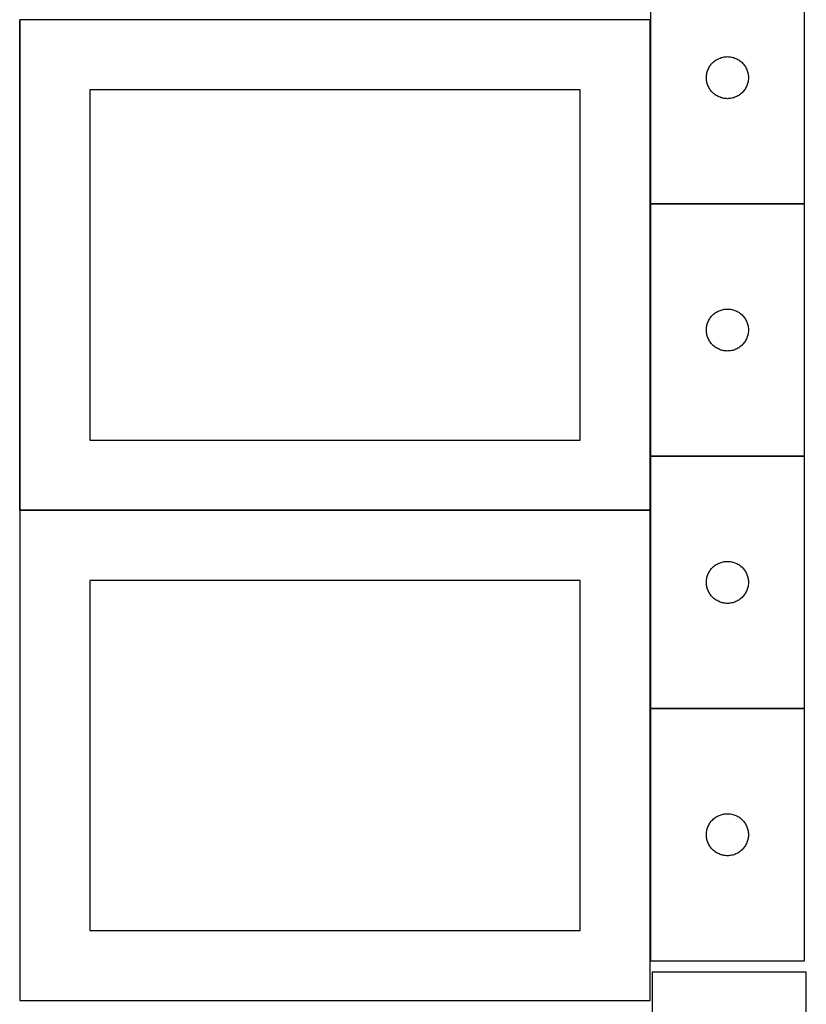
# Model space of a CAD drawing. Header units: millimetres. Extents: x 7 to 1493, y 7 to 2993.
# Tile 3 of 12: x 908 to 1470, y 709 to 1413. Entities that reach past the tile are written whole.
import ezdxf

# ---------------------------------------------------------------- set-up
doc = ezdxf.new("R2010")
doc.units = ezdxf.units.MM
doc.layers.add('COMMON', color=5, linetype='CONTINUOUS', true_color=0x0000ff)
doc.layers.add('CUT', color=7, linetype='CONTINUOUS', true_color=0x000000)

msp = doc.modelspace()

# ---------------------------------------------------------------- linework, layer by layer
at = {"layer": 'COMMON'}
for p, q in [((908.149577, 1062.423823), (908.149577, 1412.423823)), ((1358.249577, 1412.523824), (908.249577, 1412.523824)), ((1358.349577, 1412.423823), (1358.349577, 1281.172521)), ((1358.349577, 1280.97252), (1358.349577, 1100.97252)), ((1468.449578, 1281.072521), (1358.449578, 1281.072521)), ((1358.349577, 1100.772519), (1358.349577, 1062.423823)), ((1468.449578, 1100.87252), (1358.449578, 1100.87252)), ((908.149576, 1062.223822), (908.149576, 712.223822)), ((1358.249577, 1062.323823), (908.249577, 1062.323823)), ((1358.349577, 1062.223822), (1358.349577, 920.772519)), ((1358.349577, 920.572518), (1358.349577, 740.572518)), ((1468.449578, 920.672519), (1358.449578, 920.672519))]:
    msp.add_line(p, q, dxfattribs=at)
at = {"layer": 'CUT'}
for p, q in [((1358.449578, 1461.172521), (1358.449578, 1281.172521)), ((1468.449578, 1281.172521), (1468.449578, 1461.172521)), ((1358.249577, 1412.423823), (908.249577, 1412.423823)), ((908.249577, 1412.423823), (908.249577, 1062.423823)), ((1358.249577, 1062.423823), (1358.249577, 1412.423823)), ((1407.442769, 1384.917275), (1408.158297, 1385.208273)), ((1408.158297, 1385.208273), (1408.887855, 1385.462052)), ((1408.887855, 1385.462052), (1409.629511, 1385.677937)), ((1409.629511, 1385.677937), (1410.381297, 1385.855356)), ((1410.381297, 1385.855356), (1411.141219, 1385.993839)), ((1411.141219, 1385.993839), (1411.907263, 1386.093019)), ((1411.907263, 1386.093019), (1412.677397, 1386.152632)), ((1412.677397, 1386.152632), (1413.449578, 1386.172521)), ((1413.449578, 1386.172521), (1414.221759, 1386.152632)), ((1414.221759, 1386.152632), (1414.991893, 1386.093019)), ((1414.991893, 1386.093019), (1415.757937, 1385.993839)), ((1415.757937, 1385.993839), (1416.517859, 1385.855356)), ((1416.517859, 1385.855356), (1417.269645, 1385.677937)), ((1417.269645, 1385.677937), (1418.0113, 1385.462052)), ((1418.0113, 1385.462052), (1418.740859, 1385.208273)), ((1418.740859, 1385.208273), (1419.456386, 1384.917275)), ((1399.864044, 1377.531237), (1400.209396, 1378.222172)), ((1400.209396, 1378.222172), (1400.589858, 1378.894413)), ((1400.589858, 1378.894413), (1401.004423, 1379.546177)), ((1401.004423, 1379.546177), (1401.451989, 1380.175735)), ((1401.451989, 1380.175735), (1401.931371, 1380.781419)), ((1401.931371, 1380.781419), (1402.441297, 1381.361621)), ((1402.441297, 1381.361621), (1402.980416, 1381.914804)), ((1402.980416, 1381.914804), (1403.547296, 1382.4395)), ((1403.547296, 1382.4395), (1404.140436, 1382.934318)), ((1404.140436, 1382.934318), (1404.758261, 1383.397946)), ((1404.758261, 1383.397946), (1405.399135, 1383.829154)), ((1405.399135, 1383.829154), (1406.061357, 1384.2268)), ((1406.061357, 1384.2268), (1406.743171, 1384.589827)), ((1406.743171, 1384.589827), (1407.442769, 1384.917275)), ((1419.456386, 1384.917275), (1420.155985, 1384.589827)), ((1420.155985, 1384.589827), (1420.837799, 1384.2268)), ((1420.837799, 1384.2268), (1421.500021, 1383.829154)), ((1421.500021, 1383.829154), (1422.140894, 1383.397946)), ((1422.140894, 1383.397946), (1422.75872, 1382.934318)), ((1422.75872, 1382.934318), (1423.35186, 1382.4395)), ((1423.35186, 1382.4395), (1423.91874, 1381.914804)), ((1423.91874, 1381.914804), (1424.457858, 1381.361621)), ((1424.457858, 1381.361621), (1424.967785, 1380.781419)), ((1424.967785, 1380.781419), (1425.447167, 1380.175735)), ((1425.447167, 1380.175735), (1425.894733, 1379.546177)), ((1425.894733, 1379.546177), (1426.309297, 1378.894413)), ((1426.309297, 1378.894413), (1426.68976, 1378.222172)), ((1426.68976, 1378.222172), (1427.035112, 1377.531237)), ((1398.454551, 1371.55874), (1398.494315, 1372.330153)), ((1398.454551, 1370.786302), (1398.454551, 1371.55874)), ((1398.494315, 1372.330153), (1398.573738, 1373.098496)), ((1398.573738, 1373.098496), (1398.692609, 1373.861732)), ((1398.692609, 1373.861732), (1398.850612, 1374.617837)), ((1398.850612, 1374.617837), (1399.04733, 1375.364805)), ((1399.04733, 1375.364805), (1399.282239, 1376.100657)), ((1399.282239, 1376.100657), (1399.554718, 1376.823439)), ((1399.554718, 1376.823439), (1399.864044, 1377.531237)), ((1427.035112, 1377.531237), (1427.344437, 1376.823439)), ((1427.344437, 1376.823439), (1427.616916, 1376.100657)), ((1427.616916, 1376.100657), (1427.851826, 1375.364805)), ((1427.851826, 1375.364805), (1428.048544, 1374.617837)), ((1428.048544, 1374.617837), (1428.206547, 1373.861732)), ((1428.206547, 1373.861732), (1428.325418, 1373.098496)), ((1428.325418, 1373.098496), (1428.404841, 1372.330153)), ((1428.404841, 1372.330153), (1428.444605, 1371.55874)), ((1428.444605, 1371.55874), (1428.444605, 1370.786302)), ((1398.494315, 1370.014889), (1398.454551, 1370.786302)), ((1398.573738, 1369.246546), (1398.494315, 1370.014889)), ((1398.692609, 1368.48331), (1398.573738, 1369.246546)), ((1398.850612, 1367.727205), (1398.692609, 1368.48331)), ((1399.04733, 1366.980236), (1398.850612, 1367.727205)), ((1399.282239, 1366.244385), (1399.04733, 1366.980236)), ((1399.554718, 1365.521603), (1399.282239, 1366.244385)), ((1399.864044, 1364.813805), (1399.554718, 1365.521603)), ((1400.209396, 1364.12287), (1399.864044, 1364.813805)), ((1400.589858, 1363.450629), (1400.209396, 1364.12287)), ((1426.68976, 1364.12287), (1426.309297, 1363.450629)), ((1427.035112, 1364.813805), (1426.68976, 1364.12287)), ((1427.344437, 1365.521603), (1427.035112, 1364.813805)), ((1427.616916, 1366.244385), (1427.344437, 1365.521603)), ((1427.851826, 1366.980236), (1427.616916, 1366.244385)), ((1428.048544, 1367.727205), (1427.851826, 1366.980236)), ((1428.206547, 1368.48331), (1428.048544, 1367.727205)), ((1428.325418, 1369.246546), (1428.206547, 1368.48331)), ((1428.404841, 1370.014889), (1428.325418, 1369.246546)), ((1428.444605, 1370.786302), (1428.404841, 1370.014889)), ((1308.249577, 1362.423823), (958.249577, 1362.423823)), ((958.249577, 1362.423823), (958.249577, 1112.423823)), ((1308.249577, 1112.423823), (1308.249577, 1362.423823)), ((1401.004423, 1362.798865), (1400.589858, 1363.450629)), ((1401.451989, 1362.169307), (1401.004423, 1362.798865)), ((1401.931371, 1361.563623), (1401.451989, 1362.169307)), ((1402.441297, 1360.983421), (1401.931371, 1361.563623)), ((1402.980416, 1360.430238), (1402.441297, 1360.983421)), ((1403.547296, 1359.905542), (1402.980416, 1360.430238)), ((1404.140436, 1359.410724), (1403.547296, 1359.905542)), ((1404.758261, 1358.947096), (1404.140436, 1359.410724)), ((1405.399135, 1358.515888), (1404.758261, 1358.947096)), ((1406.061357, 1358.118242), (1405.399135, 1358.515888)), ((1406.743171, 1357.755215), (1406.061357, 1358.118242)), ((1407.442769, 1357.427767), (1406.743171, 1357.755215)), ((1408.158297, 1357.136769), (1407.442769, 1357.427767)), ((1408.887855, 1356.88299), (1408.158297, 1357.136769)), ((1418.740859, 1357.136769), (1418.0113, 1356.88299)), ((1419.456386, 1357.427767), (1418.740859, 1357.136769)), ((1420.155985, 1357.755215), (1419.456386, 1357.427767)), ((1420.837799, 1358.118242), (1420.155985, 1357.755215)), ((1421.500021, 1358.515888), (1420.837799, 1358.118242)), ((1422.140894, 1358.947096), (1421.500021, 1358.515888)), ((1422.75872, 1359.410724), (1422.140894, 1358.947096)), ((1423.35186, 1359.905542), (1422.75872, 1359.410724)), ((1423.91874, 1360.430238), (1423.35186, 1359.905542)), ((1424.457858, 1360.983421), (1423.91874, 1360.430238)), ((1424.967785, 1361.563623), (1424.457858, 1360.983421)), ((1425.447167, 1362.169307), (1424.967785, 1361.563623)), ((1425.894733, 1362.798865), (1425.447167, 1362.169307)), ((1426.309297, 1363.450629), (1425.894733, 1362.798865)), ((1409.629511, 1356.667105), (1408.887855, 1356.88299)), ((1410.381297, 1356.489686), (1409.629511, 1356.667105)), ((1411.141219, 1356.351203), (1410.381297, 1356.489686)), ((1411.907263, 1356.252023), (1411.141219, 1356.351203)), ((1412.677397, 1356.19241), (1411.907263, 1356.252023)), ((1413.449578, 1356.172521), (1412.677397, 1356.19241)), ((1414.221759, 1356.19241), (1413.449578, 1356.172521)), ((1414.991893, 1356.252023), (1414.221759, 1356.19241)), ((1415.757937, 1356.351203), (1414.991893, 1356.252023)), ((1416.517859, 1356.489686), (1415.757937, 1356.351203)), ((1417.269645, 1356.667105), (1416.517859, 1356.489686)), ((1418.0113, 1356.88299), (1417.269645, 1356.667105)), ((1358.449578, 1281.172521), (1468.449578, 1281.172521)), ((1468.449578, 1280.97252), (1358.449578, 1280.97252)), ((1358.449578, 1280.97252), (1358.449578, 1100.97252)), ((1468.449578, 1100.97252), (1468.449578, 1280.97252)), ((1403.547296, 1202.239499), (1404.140436, 1202.734317)), ((1404.140436, 1202.734317), (1404.758261, 1203.197945)), ((1404.758261, 1203.197945), (1405.399135, 1203.629153)), ((1405.399135, 1203.629153), (1406.061357, 1204.026799)), ((1406.061357, 1204.026799), (1406.743171, 1204.389826)), ((1406.743171, 1204.389826), (1407.442769, 1204.717274)), ((1407.442769, 1204.717274), (1408.158297, 1205.008272)), ((1408.158297, 1205.008272), (1408.887855, 1205.262051)), ((1408.887855, 1205.262051), (1409.629511, 1205.477936)), ((1409.629511, 1205.477936), (1410.381297, 1205.655355)), ((1410.381297, 1205.655355), (1411.141219, 1205.793838)), ((1411.141219, 1205.793838), (1411.907263, 1205.893018)), ((1411.907263, 1205.893018), (1412.677397, 1205.952631)), ((1412.677397, 1205.952631), (1413.449578, 1205.97252)), ((1413.449578, 1205.97252), (1414.221759, 1205.952631)), ((1414.221759, 1205.952631), (1414.991893, 1205.893018)), ((1414.991893, 1205.893018), (1415.757937, 1205.793838)), ((1415.757937, 1205.793838), (1416.517859, 1205.655355)), ((1416.517859, 1205.655355), (1417.269645, 1205.477936)), ((1417.269645, 1205.477936), (1418.0113, 1205.262051)), ((1418.0113, 1205.262051), (1418.740859, 1205.008272)), ((1418.740859, 1205.008272), (1419.456386, 1204.717274)), ((1419.456386, 1204.717274), (1420.155985, 1204.389826)), ((1420.155985, 1204.389826), (1420.837799, 1204.026799)), ((1420.837799, 1204.026799), (1421.500021, 1203.629153)), ((1421.500021, 1203.629153), (1422.140894, 1203.197945)), ((1422.140894, 1203.197945), (1422.75872, 1202.734317)), ((1422.75872, 1202.734317), (1423.35186, 1202.239499)), ((1399.04733, 1195.164804), (1399.282239, 1195.900656)), ((1399.282239, 1195.900656), (1399.554718, 1196.623438)), ((1399.554718, 1196.623438), (1399.864044, 1197.331236)), ((1399.864044, 1197.331236), (1400.209396, 1198.022171)), ((1400.209396, 1198.022171), (1400.589858, 1198.694412)), ((1400.589858, 1198.694412), (1401.004423, 1199.346176)), ((1401.004423, 1199.346176), (1401.451989, 1199.975734)), ((1401.451989, 1199.975734), (1401.931371, 1200.581418)), ((1401.931371, 1200.581418), (1402.441297, 1201.16162)), ((1402.441297, 1201.16162), (1402.980416, 1201.714803)), ((1402.980416, 1201.714803), (1403.547296, 1202.239499)), ((1423.35186, 1202.239499), (1423.91874, 1201.714803)), ((1423.91874, 1201.714803), (1424.457858, 1201.16162)), ((1424.457858, 1201.16162), (1424.967785, 1200.581418)), ((1424.967785, 1200.581418), (1425.447167, 1199.975734)), ((1425.447167, 1199.975734), (1425.894733, 1199.346176)), ((1425.894733, 1199.346176), (1426.309297, 1198.694412)), ((1426.309297, 1198.694412), (1426.68976, 1198.022171)), ((1426.68976, 1198.022171), (1427.035112, 1197.331236)), ((1427.035112, 1197.331236), (1427.344437, 1196.623438)), ((1427.344437, 1196.623438), (1427.616916, 1195.900656)), ((1427.616916, 1195.900656), (1427.851826, 1195.164804)), ((1398.454551, 1191.358739), (1398.494315, 1192.130152)), ((1398.454551, 1190.586301), (1398.454551, 1191.358739)), ((1398.494315, 1189.814888), (1398.454551, 1190.586301)), ((1398.494315, 1192.130152), (1398.573738, 1192.898495)), ((1398.573738, 1189.046545), (1398.494315, 1189.814888)), ((1398.573738, 1192.898495), (1398.692609, 1193.661731)), ((1398.692609, 1188.283309), (1398.573738, 1189.046545)), ((1398.692609, 1193.661731), (1398.850612, 1194.417836)), ((1398.850612, 1187.527204), (1398.692609, 1188.283309)), ((1398.850612, 1194.417836), (1399.04733, 1195.164804)), ((1427.851826, 1195.164804), (1428.048544, 1194.417836)), ((1428.048544, 1194.417836), (1428.206547, 1193.661731)), ((1428.206547, 1188.283309), (1428.048544, 1187.527204)), ((1428.206547, 1193.661731), (1428.325418, 1192.898495)), ((1428.325418, 1189.046545), (1428.206547, 1188.283309)), ((1428.325418, 1192.898495), (1428.404841, 1192.130152)), ((1428.404841, 1189.814888), (1428.325418, 1189.046545)), ((1428.404841, 1192.130152), (1428.444605, 1191.358739)), ((1428.444605, 1190.586301), (1428.404841, 1189.814888)), ((1428.444605, 1191.358739), (1428.444605, 1190.586301)), ((1399.04733, 1186.780235), (1398.850612, 1187.527204)), ((1399.282239, 1186.044384), (1399.04733, 1186.780235)), ((1399.554718, 1185.321602), (1399.282239, 1186.044384)), ((1399.864044, 1184.613804), (1399.554718, 1185.321602)), ((1400.209396, 1183.922869), (1399.864044, 1184.613804)), ((1400.589858, 1183.250628), (1400.209396, 1183.922869)), ((1401.004423, 1182.598864), (1400.589858, 1183.250628)), ((1401.451989, 1181.969306), (1401.004423, 1182.598864)), ((1401.931371, 1181.363622), (1401.451989, 1181.969306)), ((1402.441297, 1180.78342), (1401.931371, 1181.363622)), ((1424.967785, 1181.363622), (1424.457858, 1180.78342)), ((1425.447167, 1181.969306), (1424.967785, 1181.363622)), ((1425.894733, 1182.598864), (1425.447167, 1181.969306)), ((1426.309297, 1183.250628), (1425.894733, 1182.598864)), ((1426.68976, 1183.922869), (1426.309297, 1183.250628)), ((1427.035112, 1184.613804), (1426.68976, 1183.922869)), ((1427.344437, 1185.321602), (1427.035112, 1184.613804)), ((1427.616916, 1186.044384), (1427.344437, 1185.321602)), ((1427.851826, 1186.780235), (1427.616916, 1186.044384)), ((1428.048544, 1187.527204), (1427.851826, 1186.780235)), ((1402.980416, 1180.230237), (1402.441297, 1180.78342)), ((1403.547296, 1179.705541), (1402.980416, 1180.230237)), ((1404.140436, 1179.210723), (1403.547296, 1179.705541)), ((1404.758261, 1178.747095), (1404.140436, 1179.210723)), ((1405.399135, 1178.315887), (1404.758261, 1178.747095)), ((1406.061357, 1177.918241), (1405.399135, 1178.315887)), ((1406.743171, 1177.555214), (1406.061357, 1177.918241)), ((1407.442769, 1177.227766), (1406.743171, 1177.555214)), ((1408.158297, 1176.936768), (1407.442769, 1177.227766)), ((1408.887855, 1176.682989), (1408.158297, 1176.936768)), ((1409.629511, 1176.467104), (1408.887855, 1176.682989)), ((1410.381297, 1176.289685), (1409.629511, 1176.467104)), ((1411.141219, 1176.151202), (1410.381297, 1176.289685)), ((1411.907263, 1176.052022), (1411.141219, 1176.151202)), ((1412.677397, 1175.992409), (1411.907263, 1176.052022)), ((1413.449578, 1175.97252), (1412.677397, 1175.992409)), ((1414.221759, 1175.992409), (1413.449578, 1175.97252)), ((1414.991893, 1176.052022), (1414.221759, 1175.992409)), ((1415.757937, 1176.151202), (1414.991893, 1176.052022)), ((1416.517859, 1176.289685), (1415.757937, 1176.151202)), ((1417.269645, 1176.467104), (1416.517859, 1176.289685)), ((1418.0113, 1176.682989), (1417.269645, 1176.467104)), ((1418.740859, 1176.936768), (1418.0113, 1176.682989)), ((1419.456386, 1177.227766), (1418.740859, 1176.936768)), ((1420.155985, 1177.555214), (1419.456386, 1177.227766)), ((1420.837799, 1177.918241), (1420.155985, 1177.555214)), ((1421.500021, 1178.315887), (1420.837799, 1177.918241)), ((1422.140894, 1178.747095), (1421.500021, 1178.315887)), ((1422.75872, 1179.210723), (1422.140894, 1178.747095)), ((1423.35186, 1179.705541), (1422.75872, 1179.210723)), ((1423.91874, 1180.230237), (1423.35186, 1179.705541)), ((1424.457858, 1180.78342), (1423.91874, 1180.230237)), ((958.249577, 1112.423823), (1308.249577, 1112.423823)), ((1358.449578, 1100.97252), (1468.449578, 1100.97252)), ((1468.449578, 1100.772519), (1358.449578, 1100.772519)), ((1358.449578, 1100.772519), (1358.449578, 920.772519)), ((1468.449578, 920.772519), (1468.449578, 1100.772519)), ((908.249577, 1062.423823), (1358.249577, 1062.423823)), ((1358.249577, 1062.223822), (908.249577, 1062.223822)), ((908.249577, 1062.223822), (908.249577, 712.223822)), ((1358.249577, 712.223822), (1358.249577, 1062.223822)), ((1401.004423, 1019.146175), (1401.451989, 1019.775733)), ((1401.451989, 1019.775733), (1401.931371, 1020.381417)), ((1401.931371, 1020.381417), (1402.441297, 1020.961619)), ((1402.441297, 1020.961619), (1402.980416, 1021.514802)), ((1402.980416, 1021.514802), (1403.547296, 1022.039498)), ((1403.547296, 1022.039498), (1404.140436, 1022.534316)), ((1404.140436, 1022.534316), (1404.758261, 1022.997944)), ((1404.758261, 1022.997944), (1405.399135, 1023.429152)), ((1405.399135, 1023.429152), (1406.061357, 1023.826798)), ((1406.061357, 1023.826798), (1406.743171, 1024.189825)), ((1406.743171, 1024.189825), (1407.442769, 1024.517273)), ((1407.442769, 1024.517273), (1408.158297, 1024.808271)), ((1408.158297, 1024.808271), (1408.887855, 1025.06205)), ((1408.887855, 1025.06205), (1409.629511, 1025.277935)), ((1409.629511, 1025.277935), (1410.381297, 1025.455354)), ((1410.381297, 1025.455354), (1411.141219, 1025.593837)), ((1411.141219, 1025.593837), (1411.907263, 1025.693017)), ((1411.907263, 1025.693017), (1412.677397, 1025.75263)), ((1412.677397, 1025.75263), (1413.449578, 1025.772519)), ((1413.449578, 1025.772519), (1414.221759, 1025.75263)), ((1414.221759, 1025.75263), (1414.991893, 1025.693017)), ((1414.991893, 1025.693017), (1415.757937, 1025.593837)), ((1415.757937, 1025.593837), (1416.517859, 1025.455354)), ((1416.517859, 1025.455354), (1417.269645, 1025.277935)), ((1417.269645, 1025.277935), (1418.0113, 1025.06205)), ((1418.0113, 1025.06205), (1418.740859, 1024.808271)), ((1418.740859, 1024.808271), (1419.456386, 1024.517273)), ((1419.456386, 1024.517273), (1420.155985, 1024.189825)), ((1420.155985, 1024.189825), (1420.837799, 1023.826798)), ((1420.837799, 1023.826798), (1421.500021, 1023.429152)), ((1421.500021, 1023.429152), (1422.140894, 1022.997944)), ((1422.140894, 1022.997944), (1422.75872, 1022.534316)), ((1422.75872, 1022.534316), (1423.35186, 1022.039498)), ((1423.35186, 1022.039498), (1423.91874, 1021.514802)), ((1423.91874, 1021.514802), (1424.457858, 1020.961619)), ((1424.457858, 1020.961619), (1424.967785, 1020.381417)), ((1424.967785, 1020.381417), (1425.447167, 1019.775733)), ((1425.447167, 1019.775733), (1425.894733, 1019.146175)), ((1398.494315, 1011.930151), (1398.573738, 1012.698494)), ((1398.573738, 1012.698494), (1398.692609, 1013.46173)), ((1398.692609, 1013.46173), (1398.850612, 1014.217835)), ((1398.850612, 1014.217835), (1399.04733, 1014.964803)), ((1399.04733, 1014.964803), (1399.282239, 1015.700655)), ((1399.282239, 1015.700655), (1399.554718, 1016.423437)), ((1399.554718, 1016.423437), (1399.864044, 1017.131235)), ((1399.864044, 1017.131235), (1400.209396, 1017.82217)), ((1400.209396, 1017.82217), (1400.589858, 1018.494411)), ((1400.589858, 1018.494411), (1401.004423, 1019.146175)), ((1425.894733, 1019.146175), (1426.309297, 1018.494411)), ((1426.309297, 1018.494411), (1426.68976, 1017.82217)), ((1426.68976, 1017.82217), (1427.035112, 1017.131235)), ((1427.035112, 1017.131235), (1427.344437, 1016.423437)), ((1427.344437, 1016.423437), (1427.616916, 1015.700655)), ((1427.616916, 1015.700655), (1427.851826, 1014.964803)), ((1427.851826, 1014.964803), (1428.048544, 1014.217835)), ((1428.048544, 1014.217835), (1428.206547, 1013.46173)), ((1428.206547, 1013.46173), (1428.325418, 1012.698494)), ((1428.325418, 1012.698494), (1428.404841, 1011.930151)), ((1308.249577, 1012.223822), (958.249577, 1012.223822)), ((958.249577, 1012.223822), (958.249577, 762.223822)), ((1308.249577, 762.223822), (1308.249577, 1012.223822)), ((1398.454551, 1011.158738), (1398.494315, 1011.930151)), ((1398.454551, 1010.3863), (1398.454551, 1011.158738)), ((1398.494315, 1009.614887), (1398.454551, 1010.3863)), ((1398.573738, 1008.846544), (1398.494315, 1009.614887)), ((1398.692609, 1008.083308), (1398.573738, 1008.846544)), ((1398.850612, 1007.327203), (1398.692609, 1008.083308)), ((1399.04733, 1006.580234), (1398.850612, 1007.327203)), ((1399.282239, 1005.844383), (1399.04733, 1006.580234)), ((1399.554718, 1005.121601), (1399.282239, 1005.844383)), ((1427.616916, 1005.844383), (1427.344437, 1005.121601)), ((1427.851826, 1006.580234), (1427.616916, 1005.844383)), ((1428.048544, 1007.327203), (1427.851826, 1006.580234)), ((1428.206547, 1008.083308), (1428.048544, 1007.327203)), ((1428.325418, 1008.846544), (1428.206547, 1008.083308)), ((1428.404841, 1009.614887), (1428.325418, 1008.846544)), ((1428.404841, 1011.930151), (1428.444605, 1011.158738)), ((1428.444605, 1010.3863), (1428.404841, 1009.614887)), ((1428.444605, 1011.158738), (1428.444605, 1010.3863)), ((1399.864044, 1004.413803), (1399.554718, 1005.121601)), ((1400.209396, 1003.722868), (1399.864044, 1004.413803)), ((1400.589858, 1003.050627), (1400.209396, 1003.722868)), ((1401.004423, 1002.398863), (1400.589858, 1003.050627)), ((1401.451989, 1001.769305), (1401.004423, 1002.398863)), ((1401.931371, 1001.163621), (1401.451989, 1001.769305)), ((1402.441297, 1000.583419), (1401.931371, 1001.163621)), ((1402.980416, 1000.030236), (1402.441297, 1000.583419)), ((1403.547296, 999.50554), (1402.980416, 1000.030236)), ((1404.140436, 999.010722), (1403.547296, 999.50554)), ((1404.758261, 998.547094), (1404.140436, 999.010722)), ((1405.399135, 998.115886), (1404.758261, 998.547094)), ((1422.140894, 998.547094), (1421.500021, 998.115886)), ((1422.75872, 999.010722), (1422.140894, 998.547094)), ((1423.35186, 999.50554), (1422.75872, 999.010722)), ((1423.91874, 1000.030236), (1423.35186, 999.50554)), ((1424.457858, 1000.583419), (1423.91874, 1000.030236)), ((1424.967785, 1001.163621), (1424.457858, 1000.583419)), ((1425.447167, 1001.769305), (1424.967785, 1001.163621)), ((1425.894733, 1002.398863), (1425.447167, 1001.769305)), ((1426.309297, 1003.050627), (1425.894733, 1002.398863)), ((1426.68976, 1003.722868), (1426.309297, 1003.050627)), ((1427.035112, 1004.413803), (1426.68976, 1003.722868)), ((1427.344437, 1005.121601), (1427.035112, 1004.413803)), ((1406.061357, 997.71824), (1405.399135, 998.115886)), ((1406.743171, 997.355213), (1406.061357, 997.71824)), ((1407.442769, 997.027765), (1406.743171, 997.355213)), ((1408.158297, 996.736767), (1407.442769, 997.027765)), ((1408.887855, 996.482988), (1408.158297, 996.736767)), ((1409.629511, 996.267103), (1408.887855, 996.482988)), ((1410.381297, 996.089684), (1409.629511, 996.267103)), ((1411.141219, 995.951201), (1410.381297, 996.089684)), ((1411.907263, 995.852021), (1411.141219, 995.951201)), ((1412.677397, 995.792408), (1411.907263, 995.852021)), ((1413.449578, 995.772519), (1412.677397, 995.792408)), ((1414.221759, 995.792408), (1413.449578, 995.772519)), ((1414.991893, 995.852021), (1414.221759, 995.792408)), ((1415.757937, 995.951201), (1414.991893, 995.852021)), ((1416.517859, 996.089684), (1415.757937, 995.951201)), ((1417.269645, 996.267103), (1416.517859, 996.089684)), ((1418.0113, 996.482988), (1417.269645, 996.267103)), ((1418.740859, 996.736767), (1418.0113, 996.482988)), ((1419.456386, 997.027765), (1418.740859, 996.736767)), ((1420.155985, 997.355213), (1419.456386, 997.027765)), ((1420.837799, 997.71824), (1420.155985, 997.355213)), ((1421.500021, 998.115886), (1420.837799, 997.71824)), ((1358.449578, 920.772519), (1468.449578, 920.772519)), ((1468.449578, 920.572518), (1358.449578, 920.572518)), ((1358.449578, 920.572518), (1358.449578, 740.572518)), ((1468.449578, 740.572518), (1468.449578, 920.572518)), ((1406.061357, 843.626797), (1406.743171, 843.989824)), ((1406.743171, 843.989824), (1407.442769, 844.317272)), ((1407.442769, 844.317272), (1408.158297, 844.60827)), ((1408.158297, 844.60827), (1408.887855, 844.862049)), ((1408.887855, 844.862049), (1409.629511, 845.077934)), ((1409.629511, 845.077934), (1410.381297, 845.255353)), ((1410.381297, 845.255353), (1411.141219, 845.393836)), ((1411.141219, 845.393836), (1411.907263, 845.493016)), ((1411.907263, 845.493016), (1412.677397, 845.552629)), ((1412.677397, 845.552629), (1413.449578, 845.572518)), ((1413.449578, 845.572518), (1414.221759, 845.552629)), ((1414.221759, 845.552629), (1414.991893, 845.493016)), ((1414.991893, 845.493016), (1415.757937, 845.393836)), ((1415.757937, 845.393836), (1416.517859, 845.255353)), ((1416.517859, 845.255353), (1417.269645, 845.077934)), ((1417.269645, 845.077934), (1418.0113, 844.862049)), ((1418.0113, 844.862049), (1418.740859, 844.60827)), ((1418.740859, 844.60827), (1419.456386, 844.317272)), ((1419.456386, 844.317272), (1420.155985, 843.989824)), ((1420.155985, 843.989824), (1420.837799, 843.626797)), ((1399.554718, 836.223436), (1399.864044, 836.931234)), ((1399.864044, 836.931234), (1400.209396, 837.622169)), ((1400.209396, 837.622169), (1400.589858, 838.29441)), ((1400.589858, 838.29441), (1401.004423, 838.946174)), ((1401.004423, 838.946174), (1401.451989, 839.575732)), ((1401.451989, 839.575732), (1401.931371, 840.181416)), ((1401.931371, 840.181416), (1402.441297, 840.761618)), ((1402.441297, 840.761618), (1402.980416, 841.314801)), ((1402.980416, 841.314801), (1403.547296, 841.839497)), ((1403.547296, 841.839497), (1404.140436, 842.334315)), ((1404.140436, 842.334315), (1404.758261, 842.797943)), ((1404.758261, 842.797943), (1405.399135, 843.229151)), ((1405.399135, 843.229151), (1406.061357, 843.626797)), ((1420.837799, 843.626797), (1421.500021, 843.229151)), ((1421.500021, 843.229151), (1422.140894, 842.797943)), ((1422.140894, 842.797943), (1422.75872, 842.334315)), ((1422.75872, 842.334315), (1423.35186, 841.839497)), ((1423.35186, 841.839497), (1423.91874, 841.314801)), ((1423.91874, 841.314801), (1424.457858, 840.761618)), ((1424.457858, 840.761618), (1424.967785, 840.181416)), ((1424.967785, 840.181416), (1425.447167, 839.575732)), ((1425.447167, 839.575732), (1425.894733, 838.946174)), ((1425.894733, 838.946174), (1426.309297, 838.29441)), ((1426.309297, 838.29441), (1426.68976, 837.622169)), ((1426.68976, 837.622169), (1427.035112, 836.931234)), ((1427.035112, 836.931234), (1427.344437, 836.223436)), ((1398.454551, 830.958737), (1398.494315, 831.73015)), ((1398.454551, 830.186299), (1398.454551, 830.958737)), ((1398.494315, 829.414886), (1398.454551, 830.186299)), ((1398.494315, 831.73015), (1398.573738, 832.498493)), ((1398.573738, 832.498493), (1398.692609, 833.261729)), ((1398.692609, 833.261729), (1398.850612, 834.017834)), ((1398.850612, 834.017834), (1399.04733, 834.764802)), ((1399.04733, 834.764802), (1399.282239, 835.500654)), ((1399.282239, 835.500654), (1399.554718, 836.223436)), ((1427.344437, 836.223436), (1427.616916, 835.500654)), ((1427.616916, 835.500654), (1427.851826, 834.764802)), ((1427.851826, 834.764802), (1428.048544, 834.017834)), ((1428.048544, 834.017834), (1428.206547, 833.261729)), ((1428.206547, 833.261729), (1428.325418, 832.498493)), ((1428.325418, 832.498493), (1428.404841, 831.73015)), ((1428.404841, 831.73015), (1428.444605, 830.958737)), ((1428.444605, 830.186299), (1428.404841, 829.414886)), ((1428.444605, 830.958737), (1428.444605, 830.186299)), ((1398.573738, 828.646543), (1398.494315, 829.414886)), ((1398.692609, 827.883307), (1398.573738, 828.646543)), ((1398.850612, 827.127202), (1398.692609, 827.883307)), ((1399.04733, 826.380233), (1398.850612, 827.127202)), ((1399.282239, 825.644382), (1399.04733, 826.380233)), ((1399.554718, 824.9216), (1399.282239, 825.644382)), ((1399.864044, 824.213802), (1399.554718, 824.9216)), ((1400.209396, 823.522867), (1399.864044, 824.213802)), ((1400.589858, 822.850626), (1400.209396, 823.522867)), ((1401.004423, 822.198862), (1400.589858, 822.850626)), ((1426.309297, 822.850626), (1425.894733, 822.198862)), ((1426.68976, 823.522867), (1426.309297, 822.850626)), ((1427.035112, 824.213802), (1426.68976, 823.522867)), ((1427.344437, 824.9216), (1427.035112, 824.213802)), ((1427.616916, 825.644382), (1427.344437, 824.9216)), ((1427.851826, 826.380233), (1427.616916, 825.644382)), ((1428.048544, 827.127202), (1427.851826, 826.380233)), ((1428.206547, 827.883307), (1428.048544, 827.127202)), ((1428.325418, 828.646543), (1428.206547, 827.883307)), ((1428.404841, 829.414886), (1428.325418, 828.646543)), ((1401.451989, 821.569304), (1401.004423, 822.198862)), ((1401.931371, 820.96362), (1401.451989, 821.569304)), ((1402.441297, 820.383418), (1401.931371, 820.96362)), ((1402.980416, 819.830235), (1402.441297, 820.383418)), ((1403.547296, 819.305539), (1402.980416, 819.830235)), ((1404.140436, 818.810721), (1403.547296, 819.305539)), ((1404.758261, 818.347093), (1404.140436, 818.810721)), ((1405.399135, 817.915885), (1404.758261, 818.347093)), ((1406.061357, 817.518239), (1405.399135, 817.915885)), ((1406.743171, 817.155212), (1406.061357, 817.518239)), ((1407.442769, 816.827764), (1406.743171, 817.155212)), ((1408.158297, 816.536766), (1407.442769, 816.827764)), ((1408.887855, 816.282987), (1408.158297, 816.536766)), ((1409.629511, 816.067102), (1408.887855, 816.282987)), ((1410.381297, 815.889683), (1409.629511, 816.067102)), ((1411.141219, 815.7512), (1410.381297, 815.889683)), ((1411.907263, 815.65202), (1411.141219, 815.7512)), ((1412.677397, 815.592407), (1411.907263, 815.65202)), ((1414.991893, 815.65202), (1414.221759, 815.592407)), ((1415.757937, 815.7512), (1414.991893, 815.65202)), ((1416.517859, 815.889683), (1415.757937, 815.7512)), ((1417.269645, 816.067102), (1416.517859, 815.889683)), ((1418.0113, 816.282987), (1417.269645, 816.067102)), ((1418.740859, 816.536766), (1418.0113, 816.282987)), ((1419.456386, 816.827764), (1418.740859, 816.536766)), ((1420.155985, 817.155212), (1419.456386, 816.827764)), ((1420.837799, 817.518239), (1420.155985, 817.155212)), ((1421.500021, 817.915885), (1420.837799, 817.518239)), ((1422.140894, 818.347093), (1421.500021, 817.915885)), ((1422.75872, 818.810721), (1422.140894, 818.347093)), ((1423.35186, 819.305539), (1422.75872, 818.810721)), ((1423.91874, 819.830235), (1423.35186, 819.305539)), ((1424.457858, 820.383418), (1423.91874, 819.830235)), ((1424.967785, 820.96362), (1424.457858, 820.383418)), ((1425.447167, 821.569304), (1424.967785, 820.96362)), ((1425.894733, 822.198862), (1425.447167, 821.569304)), ((1413.449578, 815.572518), (1412.677397, 815.592407)), ((1414.221759, 815.592407), (1413.449578, 815.572518)), ((958.249577, 762.223822), (1308.249577, 762.223822)), ((1358.449578, 740.572518), (1468.449578, 740.572518)), ((1469.774235, 732.423841), (1359.774235, 732.423841)), ((1359.774235, 732.423841), (1359.774235, 552.423841)), ((1469.774235, 552.423841), (1469.774235, 732.423841)), ((908.249577, 712.223822), (1358.249577, 712.223822))]:
    msp.add_line(p, q, dxfattribs=at)

doc.saveas('drawing.dxf')
